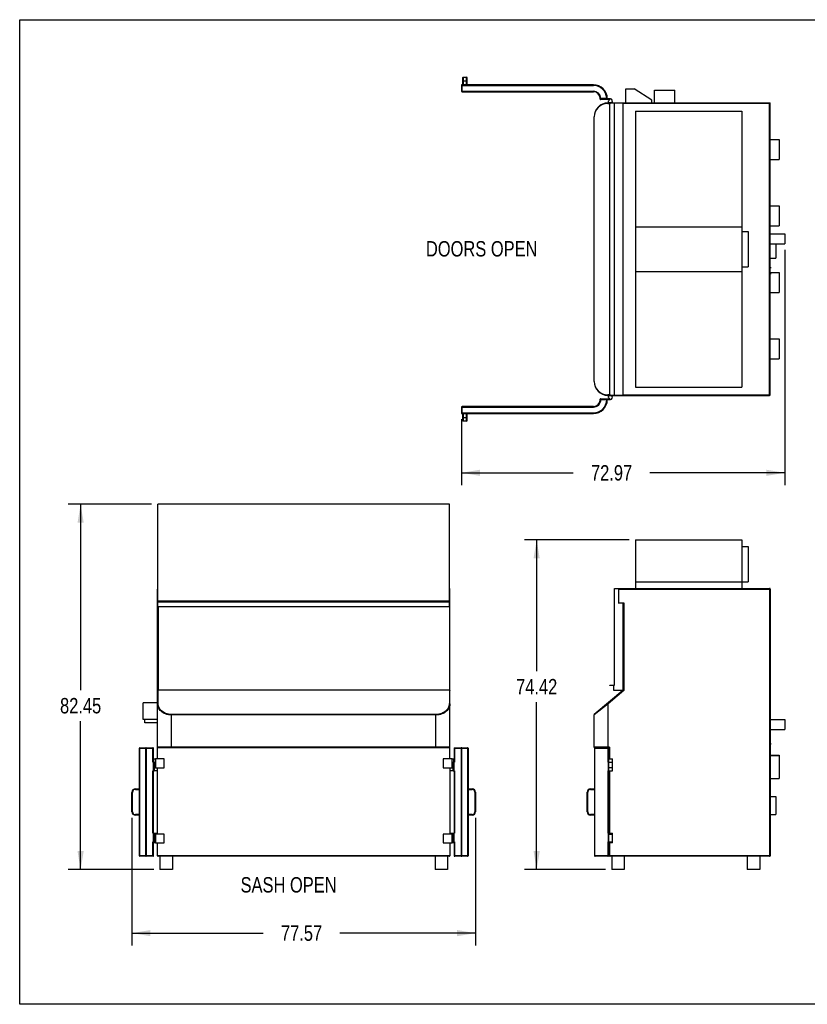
# Model space of a CAD drawing. Header units: inches. Extents: x 0 to 16, y 0 to 10.
# Tile 1 of 30: x 0 to 8, y 0 to 10. Entities that reach past the tile are written whole.
import ezdxf

# ---------------------------------------------------------------- set-up
doc = ezdxf.new("R2010")
doc.units = ezdxf.units.IN
doc.header["$LTSCALE"] = 0.935
doc.header["$MEASUREMENT"] = 0
doc.layers.get('0').update_dxf_attribs({"linetype": 'CONTINUOUS'})
doc.layers.add('02___PRT_ALL_AXES', color=7, linetype='CONTINUOUS')
doc.styles.get("Standard").update_dxf_attribs({"font": 'txt', "width": 0.8})
doc.dimstyles.new('DIMSTYLE_1', dxfattribs={"dimtxt": 0.15625, "dimasz": 0.1875, "dimexe": 0.125, "dimexo": 0.0625, "dimgap": 0.078125, "dimtad": 0, "dimtih": 1, "dimtoh": 1, "dimlfac": 22.222222, "dimzin": 4, "dimdsep": 46, "dimtxsty": 'Standard', "dimblk": '_FILLED', "dimblk1": '_FILLED', "dimblk2": '_FILLED', "dimcen": 0.09, "dimazin": 1, "dimtfac": 1, "dimtofl": 0, "dimtmove": 0, "dimatfit": 3, "dimldrblk": '_FILLED', "dimfxl": 1, "dimtolj": 1, "dimtzin": 4, "dimarcsym": 0})

# ---------------------------------------------------------------- blocks, each defined once
blk = doc.blocks.new('_FILLED')
at = {"color": 0, "linetype": 'ByBlock'}
blk.add_solid([(0, 0), (-1, 0.167), (-1, -0.167)], dxfattribs=at)
blk = doc.blocks.new('*D1')
at = {"color": 2, "linetype": 'Continuous', "transparency": 16777216}
for p, q in [((7.771, 7.663), (7.771, 5.273)), ((4.487, 5.944), (4.487, 5.273)), ((4.487, 5.398), (5.621, 5.398)), ((7.771, 5.398), (6.402, 5.398))]:
    blk.add_line(p, q, dxfattribs=at)
at = {"color": 2, "linetype": 'Continuous', "transparency": 16777216, "xscale": 0.1875, "yscale": 0.1875, "zscale": 0.1875, "rotation": 180}
blk.add_blockref('_FILLED', (4.487, 5.398), dxfattribs=at)
at = {"color": 2, "linetype": 'Continuous', "transparency": 16777216, "xscale": 0.1875, "yscale": 0.1875, "zscale": 0.1875}
blk.add_blockref('_FILLED', (7.771, 5.398), dxfattribs=at)
at = {"color": 2, "linetype": 'Continuous', "transparency": 16777216, "insert": (6.012, 5.476), "char_height": 0.1562, "width": 0.625, "attachment_point": 2, "line_spacing_factor": 0.9}
blk.add_mtext('72.97', dxfattribs=at)
blk = doc.blocks.new('*D2')
at = {"color": 2, "linetype": 'Continuous', "transparency": 16777216}
for p, q in [((1.34, 5.078), (0.494, 5.078)), ((0.619, 5.078), (0.619, 3.189)), ((0.619, 1.368), (0.619, 2.876)), ((1.361, 1.368), (0.494, 1.368))]:
    blk.add_line(p, q, dxfattribs=at)
at = {"color": 2, "linetype": 'Continuous', "transparency": 16777216, "xscale": 0.1875, "yscale": 0.1875, "zscale": 0.1875}
for p, rotation in [((0.619, 5.078), 90), ((0.619, 1.368), 270)]:
    blk.add_blockref('_FILLED', p, dxfattribs=dict(at, rotation=rotation))
at = {"color": 2, "linetype": 'Continuous', "transparency": 16777216, "insert": (0.619, 3.111), "char_height": 0.1562, "width": 0.625, "attachment_point": 2, "line_spacing_factor": 0.9}
blk.add_mtext('82.45', dxfattribs=at)
blk = doc.blocks.new('*D3')
at = {"color": 2, "linetype": 'Continuous', "transparency": 16777216}
for p, q in [((1.14, 1.894), (1.14, 0.598)), ((4.63, 1.894), (4.63, 0.598)), ((1.14, 0.723), (2.472, 0.723)), ((4.63, 0.723), (3.253, 0.723))]:
    blk.add_line(p, q, dxfattribs=at)
at = {"color": 2, "linetype": 'Continuous', "transparency": 16777216, "xscale": 0.1875, "yscale": 0.1875, "zscale": 0.1875, "rotation": 180}
blk.add_blockref('_FILLED', (1.14, 0.723), dxfattribs=at)
at = {"color": 2, "linetype": 'Continuous', "transparency": 16777216, "xscale": 0.1875, "yscale": 0.1875, "zscale": 0.1875}
blk.add_blockref('_FILLED', (4.63, 0.723), dxfattribs=at)
at = {"color": 2, "linetype": 'Continuous', "transparency": 16777216, "insert": (2.863, 0.801), "char_height": 0.1562, "width": 0.625, "attachment_point": 2, "line_spacing_factor": 0.9}
blk.add_mtext('77.57', dxfattribs=at)
blk = doc.blocks.new('*D4')
at = {"color": 2, "linetype": 'Continuous', "transparency": 16777216}
for p, q in [((6.191, 4.717), (5.126, 4.717)), ((5.251, 4.717), (5.251, 3.382)), ((5.251, 1.368), (5.251, 3.069)), ((5.951, 1.368), (5.126, 1.368))]:
    blk.add_line(p, q, dxfattribs=at)
at = {"color": 2, "linetype": 'Continuous', "transparency": 16777216, "xscale": 0.1875, "yscale": 0.1875, "zscale": 0.1875}
for p, rotation in [((5.251, 4.717), 90), ((5.251, 1.368), 270)]:
    blk.add_blockref('_FILLED', p, dxfattribs=dict(at, rotation=rotation))
at = {"color": 2, "linetype": 'Continuous', "transparency": 16777216, "insert": (5.251, 3.304), "char_height": 0.1562, "width": 0.625, "attachment_point": 2, "line_spacing_factor": 0.9}
blk.add_mtext('74.42', dxfattribs=at)

msp = doc.modelspace()

# ---------------------------------------------------------------- linework, layer by layer
at = {"color": 7, "linetype": 'Continuous'}
for p, q in [((0, 0), (0, 10)), ((0, 10), (16, 10)), ((4.49927, 9.40914), (4.49927, 9.33881)), ((4.50512, 9.41499), (4.50512, 9.33881)), ((4.50512, 9.41499), (4.53949, 9.41499)), ((4.53949, 9.33881), (4.53949, 9.41499)), ((4.54534, 9.33881), (4.54534, 9.40914)), ((4.48687, 9.33296), (4.48687, 9.27379)), ((4.48687, 9.33296), (5.82661, 9.33296)), ((4.49272, 9.26794), (4.49272, 9.33881)), ((5.82661, 9.33881), (4.49272, 9.33881)), ((4.49927, 9.37944), (4.54534, 9.37944)), ((5.82661, 9.33296), (5.82661, 9.33881)), ((4.48687, 9.27379), (5.82685, 9.27379)), ((4.49272, 9.26794), (5.82685, 9.26794)), ((5.82685, 9.27379), (5.82685, 9.26794)), ((5.90314, 9.20293), (5.8973, 9.2025)), ((5.90314, 9.19708), (5.90314, 9.20293)), ((5.90314, 9.20293), (5.96239, 9.20293)), ((5.96823, 9.20318), (5.96239, 9.20293)), ((5.96239, 9.20293), (5.96239, 9.19708)), ((6.1566, 9.15456), (6.1566, 9.29875)), ((6.1566, 9.29875), (6.24246, 9.29875)), ((6.42246, 9.1822), (6.24246, 9.29875)), ((6.44803, 9.15456), (6.44803, 9.28393)), ((6.44803, 9.28393), (6.65335, 9.28393)), ((6.65335, 9.15456), (6.65335, 9.28393)), ((5.8975, 9.19407), (5.8975, 9.19729)), ((5.90314, 9.19708), (5.96239, 9.19708)), ((5.98997, 9.18822), (5.90335, 9.18822)), ((6.00262, 9.19708), (5.96836, 9.19708)), ((5.97233, 9.14893), (5.99586, 9.14893)), ((5.97595, 9.15456), (7.62292, 9.15456)), ((5.98136, 9.15456), (5.98136, 9.17582)), ((5.99484, 6.19327), (5.99484, 9.14585)), ((6.13007, 9.1517), (6.00069, 9.1517)), ((6.04007, 6.18742), (6.04007, 9.1517)), ((6.08472, 9.1517), (6.08472, 9.15456)), ((6.13007, 6.18742), (6.13007, 9.1517)), ((7.61707, 9.14871), (6.13007, 9.14871)), ((6.42246, 9.15456), (6.42246, 9.1822)), ((7.61707, 9.14871), (7.62292, 9.15456)), ((7.61707, 6.18456), (7.61707, 9.14871)), ((7.62292, 6.19041), (7.62292, 9.15456)), ((5.8342, 6.32631), (5.8342, 9.01281)), ((5.8342, 9.01281), (5.83621, 9.01281)), ((5.83621, 6.32631), (5.83621, 9.01281)), ((6.25326, 9.07164), (6.25326, 6.26747)), ((6.25326, 9.07164), (7.33326, 9.07164)), ((7.33326, 9.07164), (7.33326, 6.26747)), ((7.62292, 8.78342), (7.71292, 8.78342)), ((7.71292, 8.78342), (7.71292, 8.58081)), ((7.62292, 8.58081), (7.71292, 8.58081)), ((7.62292, 8.10831), (7.71292, 8.10831)), ((7.71292, 8.10831), (7.71292, 7.90581)), ((7.62292, 7.90581), (7.71292, 7.90581)), ((6.25326, 7.89568), (7.33326, 7.89568)), ((6.25326, 7.44343), (7.33326, 7.44343)), ((7.62292, 7.43319), (7.71292, 7.43319)), ((7.71292, 7.43319), (7.71292, 7.23058)), ((7.62292, 7.23058), (7.71292, 7.23058)), ((7.62292, 6.75831), (7.71292, 6.75831)), ((7.71292, 6.75831), (7.71292, 6.55569)), ((7.62292, 6.55569), (7.71292, 6.55569)), ((5.8342, 6.32631), (5.83621, 6.32631)), ((6.25326, 6.26747), (7.33326, 6.26747)), ((5.8975, 6.14182), (5.8975, 6.14505)), ((5.90335, 6.14182), (5.90156, 6.14182)), ((5.90314, 6.14204), (5.96251, 6.14204)), ((5.90335, 6.1509), (5.98997, 6.1509)), ((5.90335, 6.14204), (5.90335, 6.14182)), ((5.96836, 6.14204), (6.00262, 6.14204)), ((5.99586, 6.19018), (5.97233, 6.19018)), ((5.97595, 6.18456), (7.61707, 6.18456)), ((5.98136, 6.1633), (5.98136, 6.18456)), ((6.00069, 6.18742), (6.13007, 6.18742)), ((6.08472, 6.18456), (6.08472, 6.18742)), ((6.13007, 6.19041), (7.62292, 6.19041)), ((4.48687, 6.06532), (4.48687, 6.00615)), ((4.48687, 6.06532), (5.82685, 6.06532)), ((4.48687, 6.00615), (5.82661, 6.00615)), ((4.49272, 6.0003), (4.49272, 6.07117)), ((5.82685, 6.07117), (4.49272, 6.07117)), ((4.49272, 6.0003), (5.82661, 6.0003)), ((4.49927, 6.0003), (4.49927, 5.92997)), ((4.50512, 6.0003), (4.50512, 5.92412)), ((4.53949, 5.92412), (4.53949, 6.0003)), ((4.54534, 5.92997), (4.54534, 6.0003)), ((5.82661, 6.00615), (5.82661, 6.0003)), ((5.82685, 6.06532), (5.82685, 6.07117)), ((4.49927, 5.95956), (4.54534, 5.95956)), ((4.53949, 5.92412), (4.50512, 5.92412)), ((1.40288, 4.04068), (1.40288, 5.07838)), ((4.36715, 5.07838), (1.40288, 5.07838)), ((4.36715, 4.04068), (4.36715, 5.07838)), ((6.25326, 4.71703), (6.25326, 4.22338)), ((6.25326, 4.71703), (7.33326, 4.71703)), ((7.33326, 4.71703), (7.33326, 4.22338)), ((1.40001, 2.49336), (1.40001, 4.21753)), ((1.40001, 4.21753), (1.40288, 4.21753)), ((4.36715, 4.21753), (4.37001, 4.21753)), ((4.37001, 2.49336), (4.37001, 4.21753)), ((6.04007, 3.24193), (6.04007, 4.22338)), ((6.04007, 4.22338), (7.61707, 4.22338)), ((6.07887, 4.21753), (7.62292, 4.21753)), ((6.08472, 4.07692), (6.08472, 4.22338)), ((6.25326, 4.29054), (7.33326, 4.29054)), ((7.61707, 4.22338), (7.61707, 1.50336)), ((7.62292, 4.21753), (7.62292, 1.50921)), ((1.40288, 4.07692), (1.40001, 4.07692)), ((1.40288, 4.09693), (4.36715, 4.09693)), ((1.40288, 4.09221), (4.36715, 4.09221)), ((1.40288, 4.08636), (4.36715, 4.08636)), ((1.40288, 4.04068), (4.36715, 4.04068)), ((1.40586, 4.04068), (1.40586, 3.18951)), ((1.40873, 4.09693), (1.40873, 4.09221)), ((4.3613, 4.09221), (4.3613, 4.09693)), ((4.36416, 4.04068), (4.36416, 3.18951)), ((4.37001, 4.07692), (4.36715, 4.07692)), ((6.07887, 4.07692), (6.13592, 4.07692)), ((6.13007, 3.18568), (6.13007, 4.07692)), ((6.13592, 4.07692), (6.13592, 3.18707)), ((5.99484, 3.23721), (5.99484, 3.24193)), ((5.99484, 3.24193), (6.04007, 3.24193)), ((6.02949, 3.23721), (5.99484, 3.23721)), ((6.00069, 3.23721), (6.00069, 3.24193)), ((6.03534, 3.18568), (6.03534, 3.23136)), ((1.40564, 3.05715), (1.40564, 3.18951)), ((4.36416, 3.18951), (1.40586, 3.18951)), ((4.36439, 3.18951), (4.36439, 3.05715)), ((6.12551, 3.18568), (5.83621, 2.94293)), ((6.13592, 3.18707), (5.97595, 3.05284)), ((6.13007, 3.18568), (6.03534, 3.18568)), ((6.13007, 3.18951), (6.13286, 3.18842)), ((6.13286, 3.18842), (6.13592, 3.18707)), ((1.25582, 2.89413), (1.25582, 3.06288)), ((1.40001, 3.06288), (1.25582, 3.06288)), ((5.97595, 3.05284), (5.8342, 2.93862)), ((5.97595, 3.05284), (5.97233, 3.05715)), ((5.97595, 2.60586), (5.97595, 3.05284)), ((1.54176, 2.60586), (1.54176, 2.94293)), ((4.22826, 2.94293), (1.54176, 2.94293)), ((4.22826, 2.93862), (1.54176, 2.93862)), ((4.22826, 2.60586), (4.22826, 2.94293)), ((5.8342, 2.61171), (5.8342, 2.93862)), ((1.40001, 2.89413), (1.25582, 2.89413)), ((1.27064, 2.85893), (1.27064, 2.89413)), ((1.40001, 2.85893), (1.27064, 2.85893)), ((1.21576, 1.50921), (1.21576, 2.60001)), ((1.21576, 2.60001), (1.35749, 2.60001)), ((1.22161, 1.50336), (1.22161, 2.60586)), ((1.22161, 2.60586), (1.35164, 2.60586)), ((1.28078, 1.50336), (1.28078, 2.60586)), ((1.28663, 1.50921), (1.28663, 2.60001)), ((1.35207, 2.45961), (1.35207, 2.60001)), ((1.35749, 2.45961), (1.35749, 2.60001)), ((4.37001, 2.61171), (1.40001, 2.61171)), ((4.36416, 2.60586), (1.40586, 2.60586)), ((4.41253, 2.60585), (4.41253, 2.60586)), ((4.41275, 2.60558), (4.41253, 2.60585)), ((4.41253, 2.60558), (4.41253, 2.45961)), ((4.41275, 2.60586), (4.54842, 2.60586)), ((4.41795, 2.60001), (4.41275, 2.60558)), ((4.41795, 2.60001), (4.55427, 2.60001)), ((4.41795, 2.60001), (4.41795, 2.45961)), ((4.4834, 2.60001), (4.4834, 1.50921)), ((4.48925, 1.50336), (4.48925, 2.60586)), ((4.54842, 2.60586), (4.54842, 1.50336)), ((4.55427, 2.60001), (4.55427, 1.50921)), ((5.99022, 2.61171), (5.8342, 2.61171)), ((5.83963, 2.60001), (5.83963, 1.50921)), ((5.83963, 2.60001), (5.97551, 2.60001)), ((5.99022, 2.60586), (5.84005, 2.60586)), ((5.97551, 2.60001), (5.98038, 2.60484)), ((5.97551, 2.60001), (5.97551, 2.45961)), ((5.98038, 2.60484), (5.98107, 2.60554)), ((5.98136, 1.50364), (5.98136, 2.60586)), ((5.99022, 2.61171), (5.99022, 2.49336)), ((7.62292, 2.52958), (7.71292, 2.52958)), ((7.62292, 2.52784), (7.71292, 2.52784)), ((7.71292, 2.52958), (7.71292, 2.29328)), ((1.35207, 2.45961), (1.36635, 2.45961)), ((1.35728, 2.45961), (1.35728, 2.36961)), ((1.3605, 2.45961), (1.3605, 2.36961)), ((1.36635, 2.45961), (1.36635, 2.36961)), ((1.37875, 2.49336), (1.37875, 2.40336)), ((1.46875, 2.49336), (1.37875, 2.49336)), ((1.37875, 2.40336), (1.46875, 2.40336)), ((1.40001, 1.72836), (1.40001, 2.40336)), ((1.46875, 2.40336), (1.46875, 2.49336)), ((4.39127, 2.49336), (4.30127, 2.49336)), ((4.30127, 2.49336), (4.30127, 2.40336)), ((4.30127, 2.40336), (4.39127, 2.40336)), ((4.37001, 2.40336), (4.37001, 1.72836)), ((4.39127, 2.40336), (4.39127, 2.49336)), ((4.40368, 2.45961), (4.41795, 2.45961)), ((4.40368, 2.36961), (4.40368, 2.45961)), ((4.40953, 2.36961), (4.40953, 2.45961)), ((4.41275, 2.36961), (4.41275, 2.45961)), ((5.97551, 2.45961), (5.98136, 2.45961)), ((1.35207, 1.73961), (1.35207, 2.36961)), ((1.35207, 2.36961), (1.36635, 2.36961)), ((1.35749, 1.73961), (1.35749, 2.36961)), ((4.40368, 2.36961), (4.41795, 2.36961)), ((4.41253, 2.36961), (4.41253, 1.73961)), ((4.41795, 2.36961), (4.41795, 1.73961)), ((5.97526, 2.36961), (5.97526, 1.73961)), ((5.97526, 2.36961), (5.98136, 2.36961)), ((5.99022, 2.36961), (5.99022, 1.73961)), ((7.62292, 2.29328), (7.71292, 2.29328)), ((1.13958, 1.95628), (1.13958, 2.15281)), ((1.13958, 2.15281), (1.14543, 2.15281)), ((1.14543, 1.95628), (1.14543, 2.15281)), ((1.17513, 2.18836), (1.17513, 2.18251)), ((1.17513, 2.18836), (1.21576, 2.18836)), ((1.17513, 2.18251), (1.21576, 2.18251)), ((4.55427, 2.18836), (4.59501, 2.18836)), ((4.55427, 2.18251), (4.59501, 2.18251)), ((4.59501, 2.18836), (4.59501, 2.18251)), ((4.63045, 2.15293), (4.6246, 2.15293)), ((4.6246, 2.15293), (4.6246, 1.9564)), ((4.63045, 2.15293), (4.63045, 1.9564)), ((5.76345, 1.9564), (5.76345, 2.15293)), ((5.76345, 2.15293), (5.7693, 2.15293)), ((5.7693, 1.9564), (5.7693, 2.15293)), ((5.79888, 2.18836), (5.79888, 2.18251)), ((5.79888, 2.18836), (5.83963, 2.18836)), ((5.79888, 2.18251), (5.83963, 2.18251)), ((1.13958, 1.95628), (1.14543, 1.95628)), ((1.17501, 1.92085), (1.17501, 1.9267)), ((1.21576, 1.9267), (1.17501, 1.9267)), ((1.21576, 1.92085), (1.17501, 1.92085)), ((4.5949, 1.9267), (4.55427, 1.9267)), ((4.5949, 1.92085), (4.55427, 1.92085)), ((4.5949, 1.92085), (4.5949, 1.9267)), ((4.63045, 1.9564), (4.6246, 1.9564)), ((5.76345, 1.9564), (5.7693, 1.9564)), ((5.83963, 1.9267), (5.799, 1.9267)), ((5.799, 1.92085), (5.799, 1.9267)), ((5.83963, 1.92085), (5.799, 1.92085)), ((1.35207, 1.73961), (1.36635, 1.73961)), ((1.35728, 1.73961), (1.35728, 1.64961)), ((1.3605, 1.73961), (1.3605, 1.64961)), ((1.36635, 1.73961), (1.36635, 1.64961)), ((1.37875, 1.72836), (1.37875, 1.63836)), ((1.46875, 1.72836), (1.37875, 1.72836)), ((1.46875, 1.63836), (1.46875, 1.72836)), ((4.39127, 1.72836), (4.30127, 1.72836)), ((4.30127, 1.72836), (4.30127, 1.63836)), ((4.39127, 1.63836), (4.39127, 1.72836)), ((4.40368, 1.73961), (4.41795, 1.73961)), ((4.40368, 1.64961), (4.40368, 1.73961)), ((4.40953, 1.64961), (4.40953, 1.73961)), ((4.41275, 1.64961), (4.41275, 1.73961)), ((5.97526, 1.73961), (5.98136, 1.73961)), ((1.35207, 1.50921), (1.35207, 1.64961)), ((1.35207, 1.64961), (1.36635, 1.64961)), ((1.35749, 1.50364), (1.35749, 1.64961)), ((1.37875, 1.63836), (1.46875, 1.63836)), ((1.40001, 1.50921), (1.40001, 1.63836)), ((4.30127, 1.63836), (4.39127, 1.63836)), ((4.37001, 1.63836), (4.37001, 1.50921)), ((4.40368, 1.64961), (4.41795, 1.64961)), ((4.41253, 1.64961), (4.41253, 1.50921)), ((4.41795, 1.64961), (4.41795, 1.50921)), ((5.97526, 1.64961), (5.98136, 1.64961)), ((5.97526, 1.64961), (5.97526, 1.50921)), ((5.99022, 1.63836), (5.99022, 1.50921)), ((1.35207, 1.50921), (1.21576, 1.50921)), ((1.35728, 1.50336), (1.22161, 1.50336)), ((1.35207, 1.50921), (1.35728, 1.50364)), ((1.35728, 1.50364), (1.35749, 1.50336)), ((1.35749, 1.50336), (1.35749, 1.50336)), ((4.37001, 1.50921), (1.40001, 1.50921)), ((4.36416, 1.50336), (1.40586, 1.50336)), ((4.55427, 1.50921), (4.41253, 1.50921)), ((4.54842, 1.50336), (4.41838, 1.50336)), ((5.98136, 1.50921), (5.83963, 1.50921)), ((5.98115, 1.50336), (5.84548, 1.50336)), ((5.97528, 1.50697), (5.97551, 1.50336)), ((5.97551, 1.50336), (5.97602, 1.50338)), ((5.98042, 1.50443), (5.98115, 1.50364)), ((5.98115, 1.50364), (5.98136, 1.50336)), ((5.98136, 1.50336), (5.98136, 1.50336)), ((7.62292, 1.50921), (5.99022, 1.50921)), ((7.61707, 1.50336), (5.99607, 1.50336)), ((16, 0), (0, 0))]:
    msp.add_line(p, q, dxfattribs=at)
for centre, radius, start, end in [((4.50512, 9.40914), 0.00585, 90, 180), ((4.53949, 9.40914), 0.00585, 0, 90), ((4.49272, 9.33296), 0.00585, 90, 180), ((5.82661, 9.19706), 0.14175, 0.007094, 90), ((5.82661, 9.19706), 0.1359, 2.474543, 90), ((4.49272, 9.27379), 0.00585, 180, 270), ((5.82685, 9.19729), 0.0765, 4.223152, 90), ((5.82685, 9.19729), 0.07065, 0, 90), ((5.90314, 9.20293), 0.00585, 184.223152, 270), ((5.96239, 9.20293), 0.00585, 270, 2.474543), ((5.97595, 9.01281), 0.14175, 90, 180), ((5.97233, 9.01281), 0.13613, 90.00002, 179.99998), ((5.90335, 9.19407), 0.00585, 180, 270), ((6.00069, 9.14585), 0.00585, 90, 180), ((6.08472, 9.14871), 0.00585, 90, 148.984148), ((5.97595, 6.32631), 0.14175, 180, 270), ((5.97233, 6.32631), 0.13612, 179.999993, 270.000007), ((5.82661, 6.14205), 0.14175, 270, 359.992906), ((5.82661, 6.14205), 0.1359, 270, 359.992601), ((5.82685, 6.14182), 0.0765, 270, 360), ((5.82685, 6.14182), 0.07065, 270, 360), ((5.90314, 6.13619), 0.00585, 90, 175.776848), ((5.90335, 6.14505), 0.00585, 90, 180), ((5.96262, 6.13641), 0.00562, 357.624338, 90), ((6.00069, 6.19327), 0.00585, 180, 270), ((6.08472, 6.19041), 0.00585, 210.882663, 270), ((7.61707, 6.19041), 0.00585, 270, 360), ((4.49272, 6.06532), 0.00585, 90, 180), ((4.49272, 6.00615), 0.00585, 180, 270), ((4.50512, 5.92997), 0.00585, 180, 270), ((4.53949, 5.92997), 0.00585, 270, 360), ((1.40586, 4.21753), 0.00585, 121.015852, 180), ((4.36416, 4.21753), 0.00585, 0, 59.202565), ((7.61707, 4.21753), 0.00585, 0, 90), ((6.02949, 3.23136), 0.00585, 0, 90), ((5.83982, 2.93862), 0.00562, 130, 180), ((1.22161, 2.60001), 0.00585, 90, 180), ((1.28078, 2.60001), 0.00585, 0, 90), ((1.35164, 2.60001), 0.00585, 0, 90), ((1.40586, 2.61171), 0.00585, 180, 270), ((4.36416, 2.61171), 0.00585, 270, 360), ((4.48925, 2.60001), 0.00585, 90, 180), ((4.54842, 2.60001), 0.00585, 0, 90), ((5.84005, 2.61171), 0.00585, 180, 270), ((5.84548, 2.60001), 0.00585, 90, 180), ((1.17513, 2.15281), 0.03555, 90, 180), ((1.17513, 2.15281), 0.0297, 90, 180), ((4.59501, 2.15293), 0.03543, 0, 90), ((4.59501, 2.15293), 0.02958, 0, 90), ((5.79888, 2.15293), 0.03543, 90, 180), ((5.79888, 2.15293), 0.02958, 90, 180), ((1.17501, 1.95628), 0.03543, 180, 270), ((1.17501, 1.95628), 0.02958, 180, 270), ((4.5949, 1.9564), 0.03555, 270, 360), ((4.5949, 1.9564), 0.0297, 270, 360), ((5.799, 1.9564), 0.03555, 180, 270), ((5.79888, 1.95628), 0.03543, 180, 270), ((5.799, 1.9564), 0.0297, 180, 270), ((1.22161, 1.50921), 0.00585, 180, 270), ((1.28078, 1.50921), 0.00585, 270, 360), ((1.40586, 1.50921), 0.00585, 180, 270), ((4.36416, 1.50921), 0.00585, 270, 360), ((4.41838, 1.50921), 0.00585, 180, 270), ((4.48925, 1.50921), 0.00585, 180, 270), ((4.54842, 1.50921), 0.00585, 270, 360), ((5.84548, 1.50921), 0.00585, 180, 270), ((6.10466, 1.5092), 0.1294, 179.996412, 180.987693), ((5.97551, 1.50921), 0.00585, 270, 360), ((5.81269, 1.35014), 0.22791, 42.610253, 42.8606), ((5.99607, 1.50921), 0.00585, 180, 270), ((7.61707, 1.50921), 0.00585, 270, 360)]:
    msp.add_arc(centre, radius, start, end, dxfattribs=at)
for points, knots in [([(5.97595, 9.15456), (5.97547, 9.15456), (5.97441, 9.15419), (5.97324, 9.15288), (5.9725, 9.15105), (5.97233, 9.14965), (5.97233, 9.14893)], [0, 0, 0, 0, 0.198337, 0.4303116, 0.7029102, 1, 1, 1, 1]), ([(5.97595, 6.18456), (5.97547, 6.18456), (5.97441, 6.18492), (5.97324, 6.18624), (5.9725, 6.18807), (5.97233, 6.18946), (5.97233, 6.19018)], [0, 0, 0, 0, 0.198337, 0.4303117, 0.7029103, 1, 1, 1, 1]), ([(1.40564, 3.18951), (1.40489, 3.18951), (1.40347, 3.18942), (1.40146, 3.18893), (1.40001, 3.18785), (1.40001, 3.18707)], [0, 0, 0, 0, 0.3480392, 0.6415145, 1, 1, 1, 1]), ([(4.36416, 3.18951), (4.36494, 3.18951), (4.36641, 3.18945), (4.36849, 3.18898), (4.37001, 3.18787), (4.37001, 3.18707)], [0, 0, 0, 0, 0.3474962, 0.6422226, 1, 1, 1, 1]), ([(1.40001, 3.05284), (1.40001, 3.05341), (1.40034, 3.05461), (1.40164, 3.05603), (1.4035, 3.05694), (1.40491, 3.05715), (1.40564, 3.05715)], [0, 0, 0, 0, 0.2186037, 0.4570018, 0.7206454, 1, 1, 1, 1]), ([(1.54176, 2.93862), (1.52124, 2.93862), (1.49097, 2.94391), (1.45631, 2.96074), (1.43556, 2.97612), (1.41956, 2.99367), (1.40825, 3.01266), (1.40151, 3.03253), (1.40001, 3.04615), (1.40001, 3.05284)], [0, 0, 0, 0, 0.3062695, 0.4453835, 0.5725702, 0.6891724, 0.7974826, 0.90016, 1, 1, 1, 1]), ([(1.54176, 2.94293), (1.52188, 2.94293), (1.48432, 2.94978), (1.44528, 2.974), (1.42415, 2.99835), (1.41342, 3.01727), (1.40705, 3.03701), (1.40564, 3.05051), (1.40564, 3.05715)], [0, 0, 0, 0, 0.3041183, 0.5680512, 0.6849638, 0.7942375, 0.8983954, 1, 1, 1, 1]), ([(4.36439, 3.05715), (4.36439, 3.05051), (4.36297, 3.03701), (4.3566, 3.01727), (4.34587, 2.99834), (4.32474, 2.97399), (4.28569, 2.94978), (4.24815, 2.94293), (4.22826, 2.94293)], [0, 0, 0, 0, 0.1016017, 0.2057729, 0.3150793, 0.4320369, 0.6959539, 1, 1, 1, 1]), ([(4.37001, 3.05284), (4.37001, 3.04615), (4.36852, 3.03253), (4.36178, 3.01266), (4.35046, 2.99366), (4.33445, 2.9761), (4.3137, 2.96073), (4.27905, 2.9439), (4.24878, 2.93862), (4.22826, 2.93862)], [0, 0, 0, 0, 0.0998366, 0.202527, 0.3108703, 0.4275178, 0.5547278, 0.6938007, 1, 1, 1, 1]), ([(4.37001, 3.05284), (4.37001, 3.05341), (4.36968, 3.05461), (4.36839, 3.05603), (4.36653, 3.05694), (4.36511, 3.05715), (4.36439, 3.05715)], [0, 0, 0, 0, 0.2186038, 0.457002, 0.7206455, 1, 1, 1, 1]), ([(1.35164, 2.60586), (1.35169, 2.60586), (1.35176, 2.60565), (1.35182, 2.60536), (1.3519, 2.6048), (1.35196, 2.60409), (1.35201, 2.60321), (1.35206, 2.60184), (1.35207, 2.60075), (1.35207, 2.60001)], [0, 0, 0, 0, 0.0238244, 0.0818682, 0.1745151, 0.2983228, 0.4488461, 0.6204945, 1, 1, 1, 1]), ([(4.41838, 1.50336), (4.41834, 1.50336), (4.41827, 1.50356), (4.4182, 1.50385), (4.41813, 1.50441), (4.41807, 1.50512), (4.41802, 1.506), (4.41797, 1.50738), (4.41795, 1.50846), (4.41795, 1.50921)], [0, 0, 0, 0, 0.0238244, 0.0818682, 0.1745151, 0.2983228, 0.4488461, 0.6204945, 1, 1, 1, 1])]:
    msp.add_open_spline(points, degree=3, knots=knots, dxfattribs=at)
at = {"layer": '02___PRT_ALL_AXES', "color": 7, "linetype": 'Continuous'}
for p, q in [((5.98492, 9.17582), (5.98136, 9.17582)), ((5.99022, 9.15456), (5.99022, 9.16318)), ((6.00262, 9.19708), (6.00262, 9.19353)), ((7.33326, 7.84956), (7.39941, 7.84956)), ((7.39941, 7.84956), (7.39941, 7.48956)), ((7.62292, 7.82644), (7.77071, 7.82644)), ((7.77071, 7.82644), (7.77071, 7.72519)), ((7.62292, 7.72519), (7.77071, 7.72519)), ((7.67917, 7.72519), (7.67917, 7.57956)), ((7.62292, 7.57956), (7.67917, 7.57956)), ((7.33326, 7.48956), (7.39941, 7.48956)), ((7.62292, 7.48673), (7.62446, 7.48673)), ((7.62292, 7.47548), (7.62446, 7.47548)), ((7.62292, 7.42778), (7.62446, 7.42778)), ((7.62292, 7.41653), (7.62446, 7.41653)), ((7.62446, 7.48673), (7.62446, 7.47548)), ((7.62446, 7.42778), (7.62446, 7.41653)), ((5.98492, 6.1633), (5.98136, 6.1633)), ((5.99022, 6.17594), (5.99022, 6.18456)), ((6.00262, 6.14204), (6.00262, 6.14558)), ((7.33326, 4.65088), (7.39941, 4.65088)), ((7.39941, 4.65088), (7.39941, 4.29088)), ((7.33326, 4.29088), (7.39941, 4.29088)), ((7.62292, 2.89279), (7.77071, 2.89279)), ((7.77071, 2.89279), (7.77071, 2.79154)), ((7.62292, 2.79154), (7.77071, 2.79154)), ((7.62292, 2.6511), (7.62446, 2.6511)), ((7.62292, 2.63985), (7.62446, 2.63985)), ((7.62446, 2.6511), (7.62446, 2.63985)), ((1.36105, 2.45961), (1.36105, 2.49336)), ((1.36105, 2.49336), (1.37875, 2.49336)), ((1.36635, 2.45961), (1.37875, 2.45961)), ((1.37875, 2.40336), (1.36635, 2.40336)), ((1.39647, 2.40336), (1.39647, 2.36961)), ((4.37356, 2.36961), (4.37356, 2.40336)), ((4.39127, 2.49336), (4.40898, 2.49336)), ((4.39127, 2.45961), (4.40368, 2.45961)), ((4.40368, 2.40336), (4.39127, 2.40336)), ((4.40898, 2.45961), (4.40898, 2.49336)), ((5.98136, 2.49336), (6.02033, 2.49336)), ((5.98136, 2.45961), (6.02033, 2.45961)), ((6.02033, 2.40336), (5.98136, 2.40336)), ((5.98491, 2.36961), (5.98492, 2.49336)), ((6.02034, 2.36961), (6.02033, 2.49336)), ((1.39647, 2.36961), (1.36635, 2.36961)), ((4.40368, 2.36961), (4.37356, 2.36961)), ((5.98136, 2.36961), (6.02034, 2.36961)), ((7.62292, 2.10921), (7.67917, 2.10921)), ((7.67917, 2.10921), (7.67917, 1.92921)), ((7.62292, 1.92921), (7.67917, 1.92921)), ((1.36635, 1.73961), (1.39647, 1.73961)), ((1.36635, 1.72836), (1.37875, 1.72836)), ((1.39647, 1.73961), (1.39647, 1.72836)), ((4.37356, 1.73961), (4.40368, 1.73961)), ((4.37356, 1.72836), (4.37356, 1.73961)), ((4.39127, 1.72836), (4.40368, 1.72836)), ((5.98136, 1.73961), (6.02034, 1.73961)), ((5.98136, 1.72836), (6.02033, 1.72836)), ((5.98492, 1.63836), (5.98491, 1.73961)), ((6.02033, 1.63836), (6.02034, 1.73961)), ((1.36105, 1.63836), (1.36105, 1.64961)), ((1.37875, 1.63836), (1.36105, 1.63836)), ((1.37875, 1.64961), (1.36635, 1.64961)), ((4.40368, 1.64961), (4.39127, 1.64961)), ((4.40898, 1.63836), (4.39127, 1.63836)), ((4.40898, 1.63836), (4.40898, 1.64961)), ((5.98136, 1.64961), (6.02034, 1.64961)), ((6.02033, 1.63836), (5.98136, 1.63836)), ((1.42353, 1.50336), (1.42353, 1.36836)), ((1.55133, 1.50336), (1.55133, 1.36836)), ((4.21869, 1.50336), (4.21869, 1.36836)), ((4.34649, 1.50336), (4.34649, 1.36836)), ((6.01313, 1.50336), (6.01313, 1.36836)), ((6.14093, 1.50336), (6.14093, 1.36836)), ((7.3901, 1.50336), (7.3901, 1.36836)), ((7.5179, 1.50336), (7.5179, 1.36836)), ((1.55133, 1.36836), (1.42353, 1.36836)), ((4.34649, 1.36836), (4.21869, 1.36836)), ((6.14093, 1.36836), (6.01313, 1.36836)), ((7.5179, 1.36836), (7.3901, 1.36836))]:
    msp.add_line(p, q, dxfattribs=at)
for centre, start, end in [((6.00262, 9.17582), 225.544241, 180), ((6.00262, 6.1633), 180, 134.455759)]:
    msp.add_arc(centre, 0.01771, start, end, dxfattribs=at)

# ---------------------------------------------------------------- texts
at = {"color": 2, "linetype": 'Continuous', "char_height": 0.15625, "attachment_point": 1, "line_spacing_factor": 0.9}
for s, insert, width in [('DOORS OPEN', (4.12617, 7.75124), 1.25), ('SASH OPEN', (2.24351, 1.2917), 1.125)]:
    msp.add_mtext(s, dxfattribs=dict(at, insert=insert, width=width))

# ---------------------------------------------------------------- dimensions: what is measured, and where the dimension line sits
at = {"color": 2, "linetype": 'Continuous'}
for base, p1, p2, angle, picture, middle in [((4.48687, 5.398), (7.77071, 7.72519), (4.48687, 6.00615), 180, '*D1', (6.01177, 5.398)), ((0.6190383, 1.368357), (1.4028758, 5.0783824), (1.423533, 1.368357), 270, '*D2', (0.6190383, 3.0326319)), ((5.2514132, 1.368357), (6.2532555, 4.7170324), (6.0131323, 1.368357), 270, '*D4', (5.2514133, 3.2257104))]:
    dim = msp.add_linear_dim(base=base, p1=p1, p2=p2, angle=angle, dimstyle='DIMSTYLE_1', dxfattribs=at)
    dim.commit()
    dim.dimension.update_dxf_attribs({"geometry": picture, "text_midpoint": middle, "dimtype": 160})
dim = msp.add_linear_dim(base=(4.63045, 0.72297), p1=(1.13958, 1.95628), p2=(4.63045, 1.9564), dimstyle='DIMSTYLE_1', dxfattribs=at)
dim.commit()
dim.dimension.update_dxf_attribs({"geometry": '*D3', "text_midpoint": (2.86287, 0.72297), "dimtype": 160})

doc.saveas('drawing.dxf')
